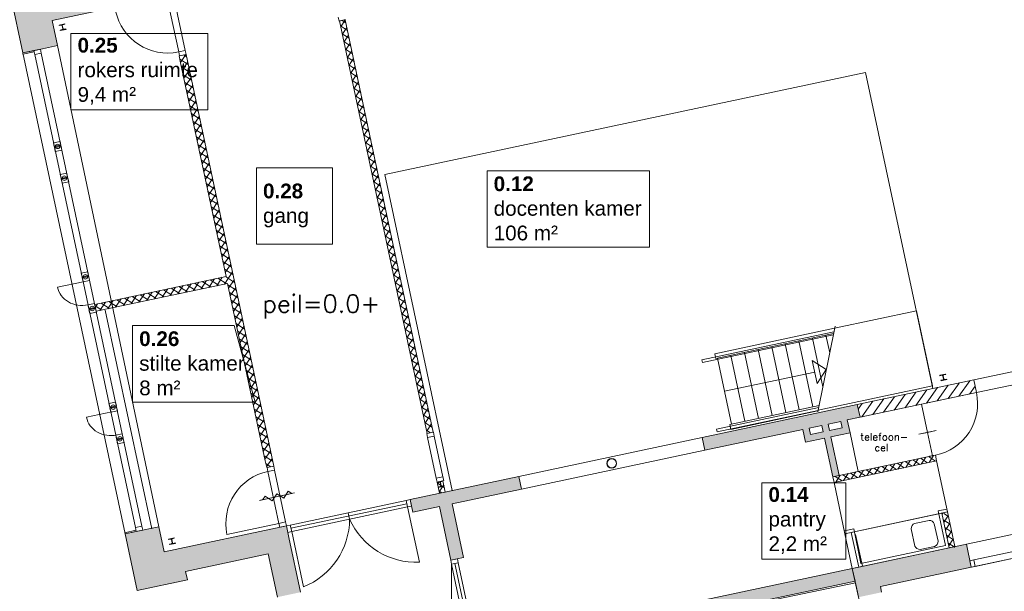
# Model space of a CAD drawing. Header units: millimetres. Extents: x 755778 to 1537169, y 90093 to 392038.
# Tile 37 of 134: x 774161 to 790828, y 324240 to 333925. Entities that reach past the tile are written whole.
import ezdxf

# ---------------------------------------------------------------- set-up
doc = ezdxf.new("R2010")
doc.units = ezdxf.units.MM
doc.layers.add('maatlijnen', color=7, linetype='Continuous')
doc.layers.add('NIV 00', color=7, linetype='Continuous')
doc.layers.add('oppervlaktelijnen', color=6, linetype='Continuous', lineweight=35, plot=False)
doc.layers.add('RUIMTEnr', color=7, linetype='Continuous', lineweight=5)
doc.styles.add('ROMANS', font='romans.shx')
doc.styles.get("Standard").update_dxf_attribs({"font": 'arial.ttf'})
doc.dimstyles.new('even', dxfattribs={"dimtxt": 500, "dimasz": 50, "dimexe": 100, "dimexo": 0, "dimgap": 50, "dimtad": 1, "dimdec": 0, "dimzin": 0, "dimdsep": 46, "dimtxsty": 'Standard', "dimblk": 'DOT', "dimcen": 1, "dimclrd": 7, "dimclre": 7, "dimclrt": 7, "dimadec": 0, "dimazin": 0, "dimtfac": 1, "dimtdec": 0, "dimtofl": 0, "dimtmove": 0, "dimatfit": 2, "dimldrblk": 'DOT', "dimfxl": 100, "dimfxlon": 1, "dimtolj": 1, "dimtzin": 0, "dimlwd": 5, "dimarcsym": 0})

# ---------------------------------------------------------------- blocks, each defined once
blk = doc.blocks.new('_Dot')
at = {"color": 0, "linetype": 'ByBlock', "lineweight": -2}
blk.add_line((-0.5, 0), (-1, 0), dxfattribs=at)
at = {"color": 0, "linetype": 'ByBlock', "const_width": 0.5}
blk.add_lwpolyline([(-0.25, 0, 1), (0.25, 0, 1)], format="xyb", close=True, dxfattribs=at)
blk = doc.blocks.new('*D96')
at = {"layer": 'Defpoints', "color": 0, "lineweight": 5, "transparency": 16777216}
for p in [(774009, 334320), (776148, 324255), (769491, 322840)]:
    blk.add_point(p, dxfattribs=at)
at = {"layer": 'maatlijnen', "color": 7, "lineweight": -2, "transparency": 16777216}
for p, q in [((767449, 332926), (767254, 332884)), ((769589, 322861), (769393, 322819))]:
    blk.add_line(p, q, dxfattribs=at)
at = {"layer": 'maatlijnen', "color": 7, "lineweight": 5, "transparency": 16777216}
blk.add_line((767362, 332856), (769480, 322889), dxfattribs=at)
at = {"layer": 'maatlijnen', "color": 7, "lineweight": 5, "transparency": 16777216, "xscale": 50, "yscale": 50, "zscale": 50}
for p, rotation in [((767351, 332905), 102.0000000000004), ((769491, 322840), 282.0000000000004)]:
    blk.add_blockref('_Dot', p, dxfattribs=dict(at, rotation=rotation))
at = {"layer": 'maatlijnen', "color": 7, "lineweight": 5, "transparency": 16777216, "insert": (768720, 327936), "char_height": 500, "attachment_point": 5, "rotation": 282}
blk.add_mtext('\\A1;10290', dxfattribs=at)
blk = doc.blocks.new('*D97')
at = {"layer": 'Defpoints', "color": 0, "lineweight": 5, "transparency": 16777216}
for p in [(778368, 324875), (783760, 299507), (774837, 297610)]:
    blk.add_point(p, dxfattribs=at)
at = {"layer": 'maatlijnen', "color": 7, "lineweight": -2, "transparency": 16777216}
for p, q in [((769542, 322999), (769347, 322957)), ((774934, 297631), (774739, 297589))]:
    blk.add_line(p, q, dxfattribs=at)
at = {"layer": 'maatlijnen', "color": 7, "lineweight": 5, "transparency": 16777216}
blk.add_line((769455, 322929), (774826, 297659), dxfattribs=at)
at = {"layer": 'maatlijnen', "color": 7, "lineweight": 5, "transparency": 16777216, "xscale": 50, "yscale": 50, "zscale": 50}
for p, rotation in [((769444, 322978), 101.9999999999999), ((774837, 297610), 281.9999999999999)]:
    blk.add_blockref('_Dot', p, dxfattribs=dict(at, rotation=rotation))
at = {"layer": 'maatlijnen', "color": 7, "lineweight": 5, "transparency": 16777216, "insert": (772439, 310358), "char_height": 500, "attachment_point": 5, "rotation": 282}
blk.add_mtext('\\A1;25935', dxfattribs=at)

msp = doc.modelspace()

# ---------------------------------------------------------------- hatches: boundary and pattern name
at = {"layer": 'NIV 00', "lineweight": 5}
msp.add_hatch(color=7, dxfattribs=at).paths.add_polyline_path([(776762.9, 334348.3), (776679.8, 334739.6), (774889.8, 334359.1), (774859.6, 334500.9), (774099.8, 334339.4), (774110.2, 334290.5), (774061.3, 334280.1), (774050.9, 334329), (774008.6, 334320), (774212.4, 333361.4), (774393.3, 333399.9), (774799.3, 333486.2), (774708.8, 333911.7)])
h = msp.add_hatch(color=7, dxfattribs=at)
edge = h.paths.add_edge_path()
edge.add_arc((775743.4, 327360.9), 38, 0, 360)
edge = h.paths.add_edge_path()
edge.add_arc((775857.8, 326822.9), 38, 0, 360)
edge = h.paths.add_edge_path()
edge.add_arc((775388.4, 329031.3), 38, 0, 360)
edge = h.paths.add_edge_path()
edge.add_arc((775274, 329569.3), 38, 0, 360)
edge = h.paths.add_edge_path()
edge.add_arc((774804.6, 331777.7), 38, 0, 360)
edge = h.paths.add_edge_path()
edge.add_arc((774918.9, 331239.7), 38, 0, 360)
h = msp.add_hatch(color=7, dxfattribs=at)
h.dxf.hatch_style = 1
h.paths.add_polyline_path([(782653.6, 325969.9), (782607.9, 326185.1), (781365.6, 325921.1), (781365.6, 325921.1), (781267.8, 325900.3), (780769, 325794.3), (780814.7, 325579.1), (781264.7, 325674.7), (781458, 324765), (781569.5, 324788.7), (781673.2, 324810.8), (781479.8, 325720.5)])
h.paths.add_polyline_path([(787417.2, 326982.5), (787462.9, 326767.3), (787785.7, 326835.9), (787926.2, 326179.7), (788032.8, 326202.4), (787893.3, 326858.8), (788216.1, 326927.4), (788170.4, 327142.6), (788385.6, 327188.3), (788339.8, 327403.5), (785712.3, 326845), (785758, 326629.8)])
h.paths.add_polyline_path([(787524.8, 327005.3), (787740, 327051.1), (787762.9, 326943.5), (787547.7, 326897.8)], flags=16)
h.paths.add_polyline_path([(787847.6, 327074), (788062.8, 327119.7), (788085.6, 327012.1), (787870.5, 326966.4)], flags=16)
h = msp.add_hatch(color=7, dxfattribs=at)
h.dxf.hatch_style = 1
h.paths.add_polyline_path([(793244.5, 325688.8), (792950.3, 325626.3), (793033.5, 325234.9), (793327.7, 325297.4)])
h.paths.add_polyline_path([(791714.7, 325363.6), (791421.2, 325301.3), (791504.5, 324909.8), (791797.9, 324972.2)])
h.paths.add_polyline_path([(790185.6, 325038.6), (788255, 324628.3), (788358.7, 324140), (788750, 324223.2), (788729.5, 324319.8), (790268.8, 324647.1)])
h = msp.add_hatch(color=7, dxfattribs=at)
h.dxf.hatch_style = 1
h.paths.add_polyline_path([(778367.6, 324874.9), (778523.6, 324141.3), (778914.8, 324224.5), (778717.3, 325153.7), (778699.4, 325237.8), (778675.7, 325349.3), (776606.9, 324909.6), (776516.5, 325335.1), (776125.2, 325251.9), (775944.3, 325213.5), (776148, 324254.9), (776999, 324435.8), (776968.9, 324577.6)])
h.paths.add_polyline_path([(779122.7, 323246.3), (778731.5, 323163.2), (779074.7, 321548.6), (779186.2, 321572.3), (779465.9, 321631.7)])
h.paths.add_polyline_path([(779702.2, 320520), (779311, 320436.8), (779419.1, 319928.2), (779810.4, 320011.3)])
h.paths.add_polyline_path([(780042.5, 318919.1), (779651.2, 318836), (779759.4, 318327.3), (779870.9, 318351), (780150.6, 318410.5)])
h = msp.add_hatch(color=7, dxfattribs=at)
h.dxf.hatch_style = 1
h.paths.add_polyline_path([(788300.7, 324413.1), (788255, 324628.3), (781985.1, 323295.5), (782030.8, 323080.4)])

# ---------------------------------------------------------------- linework, layer by layer
at = {"layer": 'NIV 00', "color": 7, "lineweight": 5}
for p, q in [((774708.8, 333911.7), (776762.9, 334348.3)), ((774008.6, 334320), (774212.4, 333361.4)), ((776852.5, 333378.7), (776665.4, 334259.1)), ((776776.9, 334282.8), (776964, 333402.4)), ((774799.3, 333486.2), (774708.8, 333911.7)), ((779567, 333902.2), (779553, 333967.8)), ((779678.5, 333926), (779567, 333902.2)), ((779573.8, 333903.7), (779671.6, 333924.5)), ((781059.7, 326913.2), (779573.8, 333903.7)), ((779671.3, 333924.4), (779594.5, 333806.2)), ((779682.4, 333873.7), (779620.8, 333913.7)), ((779671.6, 333924.5), (780145.8, 331693.6)), ((779710.4, 333741.9), (779591.8, 333818.9)), ((779738.4, 333610.1), (779619.8, 333687.2)), ((779699.5, 333793.1), (779622.5, 333674.5)), ((779727.6, 333661.3), (779650.5, 333542.7)), ((779766.4, 333478.4), (779647.8, 333555.4)), ((779755.6, 333529.6), (779678.5, 333411)), ((774212.4, 333361.4), (774401.2, 333401.6)), ((774212.4, 333361.4), (774393.3, 333399.9)), ((775944.3, 325213.5), (774212.4, 333361.4)), ((774216.5, 333341.9), (774212.4, 333361.4)), ((774405.3, 333382), (774216.5, 333341.9)), ((774393.3, 333399.9), (774799.3, 333486.2)), ((774512.7, 333425.3), (774401.2, 333401.6)), ((774401.2, 333401.6), (774415.1, 333336)), ((774401.2, 333401.6), (774405.3, 333382)), ((774526.6, 333359.7), (774415.1, 333336)), ((774415.1, 333336), (776119.1, 325319.1)), ((774526.6, 333359.7), (774512.7, 333425.3)), ((774526.6, 333359.7), (776230.6, 325342.8)), ((774799.3, 333486.2), (776516.5, 325335.1)), ((776964, 333402.4), (776852.5, 333378.7)), ((776852.5, 333378.7), (776964, 333402.4)), ((776866.4, 333313.2), (776852.5, 333378.7)), ((776860.7, 333312), (776977.9, 333336.9)), ((776977.9, 333336.9), (776866.4, 333313.2)), ((776974.7, 333336.2), (776884.8, 333197.8)), ((776986.7, 333295.8), (776936.8, 333328.2)), ((776964, 333402.4), (776977.9, 333336.9)), ((776977.9, 333336.9), (778460.7, 326360.7)), ((779794.4, 333346.6), (779675.8, 333423.6)), ((779783.6, 333397.8), (779706.5, 333279.2)), ((776860.7, 333312), (776885.5, 333194.6)), ((776885.5, 333194.6), (776860.7, 333312)), ((777014.7, 333164.1), (776872.5, 333256.4)), ((776885.5, 333194.6), (777655, 329574.4)), ((777655, 329574.4), (776885.5, 333194.6)), ((777005.2, 333208.4), (776912.8, 333066)), ((779822.5, 333214.9), (779703.8, 333291.9)), ((779850.5, 333083.1), (779731.9, 333160.1)), ((779811.6, 333266), (779734.5, 333147.4)), ((777042.7, 333032.3), (776900.3, 333124.7)), ((777033.2, 333076.6), (776940.8, 332934.3)), ((779878.5, 332951.3), (779759.9, 333028.4)), ((779839.6, 333134.3), (779762.6, 333015.7)), ((779867.6, 333002.5), (779790.6, 332883.9)), ((777070.7, 332900.5), (776928.3, 332993)), ((777098.7, 332768.8), (776956.3, 332861.2)), ((777061.3, 332944.8), (776968.8, 332802.5)), ((779906.5, 332819.6), (779787.9, 332896.6)), ((779895.6, 332870.8), (779818.6, 332752.2)), ((777126.7, 332637), (776984.4, 332729.4)), ((777089.3, 332813.1), (776996.8, 332670.8)), ((777117.3, 332681.3), (777024.8, 332539)), ((779934.5, 332687.8), (779815.9, 332764.8)), ((779923.6, 332739), (779846.6, 332620.4)), ((777154.7, 332505.3), (777012.4, 332597.7)), ((777145.3, 332549.6), (777052.8, 332407.2)), ((779962.5, 332556.1), (779843.9, 332633.1)), ((779990.5, 332424.3), (779871.9, 332501.3)), ((779951.6, 332607.2), (779874.6, 332488.6)), ((777182.7, 332373.5), (777040.4, 332465.9)), ((777210.7, 332241.7), (777068.4, 332334.2)), ((777173.3, 332417.8), (777080.9, 332275.5)), ((780018.5, 332292.5), (779899.9, 332369.6)), ((779979.6, 332475.5), (779902.6, 332356.9)), ((780007.6, 332343.7), (779930.6, 332225.1)), ((777238.7, 332110), (777096.4, 332202.4)), ((777201.3, 332286), (777108.9, 332143.7)), ((780046.5, 332160.8), (779927.9, 332237.8)), ((780035.6, 332212), (779958.6, 332093.4)), ((777266.7, 331978.2), (777124.4, 332070.6)), ((777229.3, 332154.3), (777136.9, 332012)), ((777257.3, 332022.5), (777164.9, 331880.2)), ((780074.5, 332029), (779955.9, 332106)), ((780063.6, 332080.2), (779986.6, 331961.6)), ((774844.8, 331862.9), (774733.2, 331839.2)), ((774733.2, 331839.2), (774747.2, 331773.7)), ((774858.7, 331797.4), (774844.8, 331862.9)), ((777294.7, 331846.5), (777152.4, 331938.9)), ((777285.3, 331890.8), (777192.9, 331748.4)), ((780102.5, 331897.3), (779983.9, 331974.3)), ((780130.5, 331765.5), (780011.9, 331842.5)), ((780091.6, 331948.4), (780014.6, 331829.8)), ((774858.7, 331797.4), (774747.2, 331773.7)), ((774862, 331781.8), (774750.5, 331758)), ((774750.5, 331758), (774764.4, 331692.5)), ((774875.9, 331716.2), (774764.4, 331692.5)), ((774875.9, 331716.2), (774862, 331781.8)), ((777322.7, 331714.7), (777180.4, 331807.1)), ((777350.7, 331582.9), (777208.4, 331675.4)), ((777313.3, 331759), (777220.9, 331616.7)), ((780158.5, 331633.7), (780039.9, 331710.8)), ((780119.6, 331816.7), (780042.6, 331698.1)), ((780147.6, 331684.9), (780070.6, 331566.3)), ((780145.8, 331693.6), (781157.5, 326934)), ((777378.7, 331451.2), (777236.4, 331543.6)), ((777341.3, 331627.2), (777248.9, 331484.9)), ((777369.3, 331495.5), (777276.9, 331353.1)), ((780186.5, 331502), (780067.9, 331579)), ((780175.7, 331553.2), (780098.6, 331434.6)), ((777406.7, 331319.4), (777264.4, 331411.8)), ((777397.3, 331363.7), (777304.9, 331221.4)), ((780214.5, 331370.2), (780095.9, 331447.2)), ((780203.7, 331421.4), (780126.6, 331302.8)), ((774959.1, 331325), (774847.6, 331301.3)), ((774847.6, 331301.3), (774861.5, 331235.7)), ((774973, 331259.4), (774861.5, 331235.7)), ((774976.4, 331243.8), (774864.9, 331220.1)), ((774864.9, 331220.1), (774878.8, 331154.5)), ((774990.3, 331178.2), (774878.8, 331154.5)), ((774973, 331259.4), (774959.1, 331325)), ((774990.3, 331178.2), (774976.4, 331243.8)), ((777434.8, 331187.7), (777292.4, 331280.1)), ((777425.3, 331232), (777332.9, 331089.6)), ((780242.5, 331238.5), (780123.9, 331315.5)), ((780270.6, 331106.7), (780152, 331183.7)), ((780231.7, 331289.6), (780154.6, 331171)), ((777462.8, 331055.9), (777320.4, 331148.3)), ((777490.8, 330924.1), (777348.4, 331016.6)), ((777453.3, 331100.2), (777360.9, 330957.9)), ((780298.6, 330974.9), (780180, 331052)), ((780259.7, 331157.9), (780182.7, 331039.3)), ((780287.7, 331026.1), (780210.7, 330907.5)), ((777518.8, 330792.4), (777376.4, 330884.8)), ((777481.4, 330968.4), (777388.9, 330826.1)), ((777509.4, 330836.7), (777416.9, 330694.3)), ((780326.6, 330843.2), (780208, 330920.2)), ((780315.7, 330894.4), (780238.7, 330775.8)), ((777546.8, 330660.6), (777404.5, 330753)), ((777537.4, 330704.9), (777444.9, 330562.6)), ((780354.6, 330711.4), (780236, 330788.4)), ((780343.7, 330762.6), (780266.7, 330644)), ((777574.8, 330528.8), (777432.5, 330621.3)), ((777565.4, 330573.2), (777472.9, 330430.8)), ((780382.6, 330579.7), (780264, 330656.7)), ((780410.6, 330447.9), (780292, 330524.9)), ((780371.7, 330630.8), (780294.7, 330512.2)), ((780399.7, 330499.1), (780322.7, 330380.5)), ((777602.8, 330397.1), (777460.5, 330489.5)), ((777630.8, 330265.3), (777488.5, 330357.8)), ((777593.4, 330441.4), (777500.9, 330299.1)), ((780438.6, 330316.1), (780320, 330393.2)), ((780427.7, 330367.3), (780350.7, 330248.7)), ((777658.8, 330133.6), (777516.5, 330226)), ((777621.4, 330309.6), (777529, 330167.3)), ((777649.4, 330177.9), (777557, 330035.5)), ((780466.6, 330184.4), (780348, 330261.4)), ((780455.7, 330235.6), (780378.7, 330117)), ((777686.8, 330001.8), (777544.5, 330094.2)), ((777677.4, 330046.1), (777585, 329903.8)), ((780494.6, 330052.6), (780376, 330129.6)), ((780522.6, 329920.9), (780404, 329997.9)), ((780483.7, 330103.8), (780406.7, 329985.2)), ((777714.8, 329870), (777572.5, 329962.5)), ((777742.8, 329738.3), (777600.5, 329830.7)), ((777705.4, 329914.4), (777613, 329772)), ((780550.6, 329789.1), (780432, 329866.1)), ((780511.7, 329972), (780434.7, 329853.4)), ((780539.7, 329840.3), (780462.7, 329721.7)), ((777770.8, 329606.5), (777628.5, 329699)), ((777733.4, 329782.6), (777641, 329640.3)), ((780578.6, 329657.3), (780460, 329734.4)), ((780567.7, 329708.5), (780490.7, 329589.9)), ((775314.2, 329654.5), (775202.7, 329630.8)), ((775202.7, 329630.8), (775216.6, 329565.3)), ((775328.1, 329589), (775216.6, 329565.3)), ((775331.4, 329573.3), (775219.9, 329549.6)), ((775219.9, 329549.6), (775233.9, 329484.1)), ((775345.4, 329507.8), (775233.9, 329484.1)), ((775328.1, 329589), (775314.2, 329654.5)), ((775345.4, 329507.8), (775331.4, 329573.3)), ((775431.6, 329101.9), (777655, 329574.4)), ((777325.6, 329504.4), (777233.2, 329362.1)), ((777457.4, 329532.4), (777365, 329390.1)), ((777526.5, 329424.5), (777384.2, 329516.9)), ((777589.1, 329560.4), (777496.7, 329418.1)), ((777658.3, 329452.5), (777516, 329544.9)), ((777761.4, 329650.8), (777628.5, 329446.1)), ((777798.8, 329474.8), (777647.7, 329572.9)), ((777789.4, 329519.1), (777697, 329376.7)), ((780606.6, 329525.6), (780488, 329602.6)), ((780595.8, 329576.8), (780518.7, 329458.2)), ((775233.9, 329484.1), (774801.3, 329392.1)), ((777679.9, 329457.1), (775456.6, 328984.5)), ((776535.1, 329336.4), (776442.6, 329194.1)), ((776666.8, 329364.4), (776574.4, 329222.1)), ((776736, 329256.4), (776593.6, 329348.8)), ((776798.6, 329392.4), (776706.2, 329250.1)), ((776867.7, 329284.4), (776725.4, 329376.9)), ((776930.3, 329420.4), (776837.9, 329278.1)), ((776999.5, 329312.4), (776857.2, 329404.9)), ((777062.1, 329448.4), (776969.7, 329306.1)), ((777131.3, 329340.4), (776988.9, 329432.9)), ((777193.9, 329476.4), (777101.4, 329334.1)), ((777263, 329368.4), (777120.7, 329460.9)), ((777394.8, 329396.5), (777252.5, 329488.9)), ((778318.4, 326453.2), (777679.9, 329457.1)), ((777826.8, 329343), (777684.5, 329435.4)), ((777817.4, 329387.3), (777725, 329245)), ((780634.6, 329393.8), (780516, 329470.8)), ((780662.6, 329262), (780544, 329339.1)), ((780623.8, 329445), (780546.7, 329326.4)), ((775744.5, 329168.4), (775652.1, 329026)), ((775876.3, 329196.4), (775783.8, 329054)), ((775945.4, 329088.4), (775803.1, 329180.8)), ((776008, 329224.4), (775915.6, 329082)), ((776077.2, 329116.4), (775934.8, 329208.8)), ((776139.8, 329252.4), (776047.4, 329110)), ((776208.9, 329144.4), (776066.6, 329236.8)), ((776271.5, 329280.4), (776179.1, 329138.1)), ((776340.7, 329172.4), (776198.4, 329264.8)), ((776403.3, 329308.4), (776310.9, 329166.1)), ((776472.5, 329200.4), (776330.1, 329292.8)), ((776604.2, 329228.4), (776461.9, 329320.8)), ((777854.9, 329211.2), (777712.5, 329303.7)), ((777882.9, 329079.5), (777740.5, 329171.9)), ((777845.4, 329255.6), (777753, 329113.2)), ((780690.7, 329130.3), (780572, 329207.3)), ((780651.8, 329313.2), (780574.7, 329194.6)), ((780679.8, 329181.5), (780602.7, 329062.9)), ((775428.5, 329116.5), (775317, 329092.8)), ((775317, 329092.8), (775330.9, 329027.3)), ((775442.5, 329051), (775330.9, 329027.3)), ((775445.8, 329035.3), (775334.3, 329011.6)), ((775334.3, 329011.6), (775348.2, 328946.1)), ((775442.5, 329051), (775428.5, 329116.5)), ((775456.6, 328984.5), (775431.6, 329101.9)), ((775550.1, 329004.4), (775436.7, 329078)), ((775481, 329112.3), (775442.1, 329052.5)), ((775459.7, 328969.8), (775445.8, 329035.3)), ((775612.7, 329140.3), (775520.3, 328998)), ((775681.9, 329032.4), (775539.6, 329124.8)), ((776399.7, 325297.9), (775610.8, 329004.9)), ((775813.7, 329060.4), (775671.3, 329152.8)), ((777910.9, 328947.7), (777768.5, 329040.2)), ((777873.4, 329123.8), (777781, 328981.5)), ((780718.7, 328998.5), (780600.1, 329075.6)), ((780707.8, 329049.7), (780630.8, 328931.1)), ((775459.7, 328969.8), (775348.2, 328946.1)), ((777938.9, 328816), (777796.5, 328908.4)), ((777901.4, 328992), (777809, 328849.7)), ((777929.5, 328860.3), (777837, 328717.9)), ((780746.7, 328866.8), (780628.1, 328943.8)), ((780735.8, 328918), (780658.8, 328799.4)), ((787955.3, 328696.8), (789339.5, 328991)), ((789339.5, 328991), (789609.8, 327719.5)), ((777966.9, 328684.2), (777824.6, 328776.6)), ((777957.5, 328728.5), (777865, 328586.2)), ((780774.7, 328735), (780656.1, 328812)), ((780802.7, 328603.2), (780684.1, 328680.3)), ((780763.8, 328786.2), (780686.8, 328667.6)), ((787955.3, 328696.8), (785925.3, 328265.3)), ((787962, 328730.1), (787670.8, 327282)), ((777994.9, 328552.4), (777852.6, 328644.9)), ((778022.9, 328420.7), (777880.6, 328513.1)), ((777985.5, 328596.8), (777893, 328454.4)), ((780830.7, 328471.5), (780712.1, 328548.5)), ((780791.8, 328654.4), (780714.8, 328535.8)), ((780819.8, 328522.7), (780742.8, 328404.1)), ((785708.2, 328162.9), (787943.5, 328638)), ((787932.8, 328584.6), (785718.5, 328114)), ((785943, 328182.1), (787937.1, 328606)), ((787579.4, 328530), (787755.3, 327702.5)), ((787809.3, 328578.9), (787872.1, 328283.2)), ((790309.5, 327822.2), (793470.2, 328494)), ((778050.9, 328288.9), (777908.6, 328381.4)), ((778013.5, 328465), (777921, 328322.7)), ((778041.5, 328333.2), (777949.1, 328190.9)), ((780858.7, 328339.7), (780740.1, 328416.8)), ((780847.8, 328390.9), (780770.8, 328272.3)), ((786660, 328334.5), (786897, 327219.4)), ((786889.8, 328383.4), (787126.9, 327268.3)), ((787119.7, 328432.3), (787356.8, 327317.2)), ((787349.6, 328481.1), (787586.6, 327366)), ((778078.9, 328157.2), (777936.6, 328249.6)), ((778069.5, 328201.5), (777977.1, 328059.1)), ((780886.7, 328208), (780768.1, 328285)), ((780875.8, 328259.2), (780798.8, 328140.6)), ((785718.5, 328114), (785708.2, 328162.9)), ((785925.3, 328265.3), (785943, 328182.1)), ((786207.4, 327072.9), (785970.4, 328187.9)), ((786437.3, 327121.7), (786200.3, 328236.8)), ((786430.1, 328285.7), (786667.2, 327170.6)), ((790355.2, 327607), (793516, 328278.8)), ((778106.9, 328025.4), (777964.6, 328117.8)), ((778097.5, 328069.7), (778005.1, 327927.4)), ((780914.7, 328076.2), (780796.1, 328153.2)), ((780942.7, 327944.4), (780824.1, 328021.5)), ((780903.8, 328127.4), (780826.8, 328008.8)), ((780931.8, 327995.6), (780854.8, 327877)), ((787660.6, 327760.1), (787577.4, 328151.4)), ((787577.4, 328151.4), (787814.6, 327997.3)), ((787814.6, 327997.3), (787660.6, 327760.1)), ((778134.9, 327893.6), (777992.6, 327986.1)), ((778162.9, 327761.9), (778020.6, 327854.3)), ((778125.5, 327938), (778033.1, 327795.6)), ((780970.7, 327812.7), (780852.1, 327889.7)), ((780959.8, 327863.9), (780882.8, 327745.3)), ((787619, 327955.7), (786088.9, 327630.4)), ((778190.9, 327630.1), (778048.6, 327722.6)), ((778153.5, 327806.2), (778061.1, 327663.9)), ((778181.5, 327674.4), (778089.1, 327532.1)), ((780998.7, 327680.9), (780880.1, 327758)), ((780987.8, 327732.1), (780910.8, 327613.5)), ((789609.8, 327719.5), (787676.1, 327308.4)), ((788339.8, 327403.5), (790310.5, 327822.4)), ((789511.4, 327427.6), (789696.4, 327691.9)), ((789693.5, 327466.3), (789878.5, 327730.6)), ((789875.7, 327505), (790060.7, 327769.3)), ((790057.8, 327543.8), (790242.8, 327808)), ((790240, 327582.5), (790333.2, 327715.6)), ((790310.5, 327822.4), (790356.2, 327607.2)), ((778218.9, 327498.4), (778076.6, 327590.8)), ((778209.5, 327542.7), (778117.1, 327400.3)), ((781026.7, 327549.2), (780908.1, 327626.2)), ((781054.7, 327417.4), (780936.1, 327494.4)), ((781015.9, 327600.4), (780938.8, 327481.8)), ((790356.2, 327607.2), (788385.6, 327188.3)), ((788600.6, 327234), (788785.7, 327498.3)), ((788782.8, 327272.7), (788967.8, 327537)), ((788964.9, 327311.5), (789149.9, 327575.7)), ((789147.1, 327350.2), (789332.1, 327614.4)), ((789329.2, 327388.9), (789514.2, 327653.1)), ((789475, 327419.9), (790355.3, 327607)), ((775783.6, 327446.1), (775672.1, 327422.4)), ((775672.1, 327422.4), (775686, 327356.8)), ((775797.5, 327380.5), (775686, 327356.8)), ((775800.8, 327364.9), (775689.3, 327341.2)), ((775689.3, 327341.2), (775703.3, 327275.7)), ((775797.5, 327380.5), (775783.6, 327446.1)), ((775814.8, 327299.4), (775800.8, 327364.9)), ((778246.9, 327366.6), (778104.6, 327459)), ((778275, 327234.8), (778132.6, 327327.3)), ((778237.5, 327410.9), (778145.1, 327268.6)), ((781082.7, 327285.6), (780964.1, 327362.7)), ((781043.9, 327468.6), (780966.8, 327350)), ((781071.9, 327336.8), (780994.8, 327218.2)), ((785712.3, 326845), (788339.8, 327403.5)), ((785712.3, 326845), (788339.8, 327403.5)), ((787685.8, 327356.4), (785957.7, 326989.1)), ((786180, 327067), (787692.2, 327388.5)), ((788339.8, 327403.5), (788385.6, 327188.3)), ((788339.8, 327403.5), (788385.6, 327188.3)), ((788385.6, 327188.3), (788339.8, 327403.5)), ((788356, 327327.5), (788421.4, 327420.8)), ((788418.5, 327195.3), (788603.5, 327459.5)), ((789377.2, 327399.1), (789475, 327419.9)), ((789475, 327419.9), (789426.1, 327409.5)), ((789426.1, 327409.5), (789528.2, 326933.5)), ((775722.8, 327279.8), (775290.3, 327187.9)), ((775814.8, 327299.4), (775703.3, 327275.7)), ((778303, 327103.1), (778160.6, 327195.5)), ((778265.5, 327279.1), (778173.1, 327136.8)), ((781110.8, 327153.9), (780992.1, 327230.9)), ((781099.9, 327205.1), (781022.8, 327086.5)), ((785968.1, 326940.2), (787675, 327303)), ((787673.9, 327297.7), (786197.7, 326983.9)), ((788385.6, 327188.3), (788170.4, 327142.6)), ((788385.6, 327188.3), (788170.4, 327142.6)), ((778331, 326971.3), (778188.6, 327063.8)), ((778293.5, 327147.4), (778201.1, 327005.1)), ((778321.5, 327015.6), (778229.1, 326873.3)), ((781138.8, 327022.1), (781020.2, 327099.1)), ((781127.9, 327073.3), (781050.9, 326954.7)), ((786197.7, 326983.9), (786180, 327067)), ((787524.8, 327005.3), (787740, 327051.1)), ((787547.7, 326897.8), (787524.8, 327005.3)), ((787740, 327051.1), (787762.9, 326943.5)), ((787847.6, 327074), (788062.8, 327119.7)), ((787870.5, 326966.4), (787847.6, 327074)), ((788085.6, 327012.1), (787870.5, 326966.4)), ((788062.8, 327119.7), (788085.6, 327012.1)), ((788170.4, 327142.6), (788216.1, 326927.4)), ((788170.4, 327142.6), (788216.1, 326927.4)), ((775897.9, 326908.1), (775786.4, 326884.4)), ((775786.4, 326884.4), (775800.4, 326818.9)), ((775911.9, 326842.6), (775800.4, 326818.9)), ((775915.2, 326826.9), (775803.7, 326803.2)), ((775911.9, 326842.6), (775897.9, 326908.1)), ((775929.1, 326761.4), (775915.2, 326826.9)), ((778359, 326839.6), (778216.6, 326932)), ((778349.6, 326883.9), (778257.1, 326741.5)), ((781113.9, 326924.7), (781048.2, 326967.4)), ((781164.3, 326935.4), (781052.8, 326911.7)), ((781052.8, 326911.7), (781066.8, 326846.2)), ((781157.5, 326934), (781059.7, 326913.2)), ((781066.8, 326846.2), (781178.3, 326869.9)), ((781066.8, 326846.2), (781178.3, 326869.9)), ((781213.1, 326157.6), (781066.8, 326846.2)), ((781155.9, 326941.6), (781149.9, 326932.3)), ((781178.3, 326869.9), (781164.3, 326935.4)), ((781178.3, 326869.9), (781324.6, 326181.3)), ((782607.9, 326185.1), (785712.3, 326845)), ((785758, 326629.8), (785712.3, 326845)), ((785758, 326629.8), (785712.3, 326845)), ((787417.2, 326982.5), (785758, 326629.8)), ((787417.2, 326982.5), (785758, 326629.8)), ((785957.7, 326989.1), (785968.1, 326940.2)), ((787462.9, 326767.3), (787417.2, 326982.5)), ((787462.9, 326767.3), (787417.2, 326982.5)), ((787785.7, 326835.9), (787462.9, 326767.3)), ((787785.7, 326835.9), (787462.9, 326767.3)), ((787762.9, 326943.5), (787547.7, 326897.8)), ((787926.2, 326179.7), (787785.7, 326835.9)), ((787926.2, 326179.7), (787785.7, 326835.9)), ((788216.1, 326927.4), (787893.3, 326858.8)), ((787893.3, 326858.8), (788216.1, 326927.4)), ((788216.1, 326927.4), (787893.3, 326858.8)), ((787893.3, 326858.8), (788032.8, 326202.4)), ((788032.8, 326202.4), (787893.3, 326858.8)), ((787893.3, 326858.8), (788032.8, 326202.4)), ((788216.1, 326927.4), (788356.5, 326271.2)), ((789675, 326964.7), (789381.5, 326902.3)), ((789381.5, 326902.3), (789528.2, 326933.5)), ((789528.2, 326933.5), (789675, 326964.7)), ((789528.2, 326933.5), (789612.3, 326538.1)), ((775803.7, 326803.2), (775817.6, 326737.7)), ((775929.1, 326761.4), (775817.6, 326737.7)), ((778387, 326707.8), (778244.6, 326800.2)), ((778415, 326576), (778272.7, 326668.5)), ((778377.6, 326752.1), (778285.1, 326609.8)), ((778443, 326444.3), (778300.7, 326536.7)), ((778405.6, 326620.3), (778313.1, 326478)), ((782653.6, 325969.9), (785758, 326629.8)), ((787926.2, 326179.7), (789661.2, 326548.5)), ((789530.1, 326418.4), (789411.5, 326495.4)), ((789422.5, 326395.5), (789499.5, 326514.1)), ((789661.9, 326446.4), (789543.3, 326523.4)), ((789554.2, 326423.5), (789631.3, 326542.1)), ((789661.2, 326548.5), (789563.4, 326527.7)), ((789612.3, 326538.1), (789661.2, 326548.5)), ((789661.2, 326548.5), (789682, 326450.7)), ((778343.4, 326335.8), (778318.4, 326453.2)), ((778412.5, 326350.5), (778328.7, 326404.9)), ((778433.6, 326488.6), (778341.1, 326346.3)), ((778460.7, 326360.7), (778343.4, 326335.8)), ((778460.7, 326360.7), (778349.2, 326337)), ((778349.2, 326337), (778363.2, 326271.5)), ((778474.7, 326295.2), (778460.7, 326360.7)), ((789682, 326450.7), (787947, 326081.9)), ((787947, 326081.9), (789682, 326450.7)), ((788739.6, 326250.4), (788621, 326327.4)), ((788631.9, 326227.5), (788708.9, 326346.1)), ((788871.3, 326278.4), (788752.7, 326355.4)), ((788763.7, 326255.5), (788840.7, 326374.1)), ((789003.1, 326306.4), (788884.5, 326383.4)), ((788895.4, 326283.5), (788972.5, 326402.1)), ((789134.8, 326334.4), (789016.2, 326411.4)), ((789027.2, 326311.5), (789104.2, 326430.1)), ((789266.6, 326362.4), (789148, 326439.4)), ((789159, 326339.5), (789236, 326458.1)), ((789398.4, 326390.4), (789279.8, 326467.4)), ((789290.7, 326367.5), (789367.8, 326486.1)), ((789682, 326450.7), (789865.2, 325583.9)), ((778474.7, 326295.2), (778363.2, 326271.5)), ((778363.2, 326271.5), (778474.7, 326295.2)), ((778363.2, 326271.5), (778550.3, 325391.2)), ((778661.8, 325414.9), (778474.7, 326295.2)), ((780769, 325794.3), (782607.9, 326185.1)), ((781324.6, 326181.3), (781213.1, 326157.6)), ((781324.6, 326181.3), (781213.1, 326157.6)), ((781338.6, 326115.7), (781324.6, 326181.3)), ((782607.9, 326185.1), (782653.6, 325969.9)), ((788032.8, 326202.4), (787926.2, 326179.7)), ((788032.8, 326202.4), (787926.2, 326179.7)), ((787947, 326081.9), (787926.2, 326179.7)), ((788080.8, 326110.3), (787962.1, 326187.4)), ((787973.1, 326087.5), (788050.1, 326206.1)), ((788356.5, 326271.2), (788032.8, 326202.4)), ((788212.5, 326138.3), (788093.9, 326215.4)), ((788104.9, 326115.5), (788181.9, 326234.1)), ((788344.3, 326166.4), (788225.7, 326243.4)), ((788236.6, 326143.5), (788313.7, 326262.1)), ((788476, 326194.4), (788357.4, 326271.4)), ((788368.4, 326171.5), (788445.4, 326290.1)), ((788607.8, 326222.4), (788489.2, 326299.4)), ((788500.2, 326199.5), (788577.2, 326318.1)), ((781213.1, 326157.6), (781227.1, 326092)), ((781227.1, 326092), (781338.6, 326115.7)), ((781227.1, 326092), (781324.9, 326112.8)), ((781267.8, 325900.3), (781227.1, 326092)), ((781350.1, 325994.1), (781231.5, 326071.1)), ((781260.7, 326099.2), (781234.2, 326058.4)), ((781339.2, 326045.2), (781262.2, 325926.6)), ((781324.9, 326112.8), (781365.6, 325921.1)), ((787949, 326082.3), (787946.6, 326083.9)), ((788130.2, 325215.1), (787947, 326081.9)), ((795067.8, 326076.4), (788255, 324628.3)), ((778219.1, 325780.8), (778815.1, 325907.5)), ((778770.5, 325898), (778263.6, 325790.3)), ((778315.6, 325852.5), (778277.1, 325793.1)), ((778434.2, 325775.4), (778315.6, 325852.5)), ((778511.2, 325894), (778434.2, 325775.4)), ((778629.8, 325817), (778511.2, 325894)), ((778706.8, 325935.6), (778629.8, 325817)), ((778766.1, 325897.1), (778706.8, 325935.6)), ((781306.8, 325908.6), (781259.5, 325939.3)), ((781365.6, 325921.1), (781267.8, 325900.3)), ((782653.6, 325969.9), (781479.8, 325720.5)), ((778277.1, 325793.1), (778219.1, 325780.8)), ((780703.4, 325780.3), (778741.3, 325363.3)), ((780715.3, 325724.6), (778753.1, 325307.5)), ((780727.1, 325668.8), (778765, 325251.8)), ((780769, 325794.3), (780703.4, 325780.3)), ((780703.4, 325780.3), (780727.1, 325668.8)), ((780727.1, 325668.8), (780792.7, 325682.8)), ((780727.1, 325668.8), (780926.3, 324731.8)), ((780769, 325794.3), (780792.7, 325682.8)), ((780814.7, 325579.1), (780769, 325794.3)), ((781264.7, 325674.7), (780814.7, 325579.1)), ((781458, 324765), (781264.7, 325674.7)), ((781479.8, 325720.5), (781673.2, 324810.8)), ((788729.5, 324319.8), (795552, 325770.3)), ((779746, 325460.3), (779722.3, 325571.8)), ((789865.2, 325583.9), (788130.2, 325215.1)), ((788237.8, 325238), (789767.4, 325563.1)), ((789708.1, 325601.7), (789854.8, 325632.8)), ((789832.9, 325014.8), (789708.1, 325601.7)), ((789767.4, 325563.1), (789865.2, 325583.9)), ((789892.2, 324976.3), (789767.4, 325563.1)), ((789767.4, 325563.1), (789892.2, 324976.3)), ((789773.9, 325537.5), (789785.7, 325555.7)), ((789801.9, 325405.7), (789878.9, 325524.3)), ((789882.3, 325508.3), (789803.4, 325559.5)), ((789865.2, 325583.9), (789990, 324997)), ((776230.6, 325342.8), (776119.1, 325319.1)), ((776516.5, 325335.1), (776125.2, 325251.9)), ((776230.6, 325342.8), (776244.6, 325277.3)), ((776606.9, 324909.6), (776516.5, 325335.1)), ((778675.7, 325349.3), (776606.9, 324909.6)), ((778550.3, 325391.2), (777670, 325204)), ((778550.3, 325391.2), (778661.8, 325414.9)), ((778661.8, 325414.9), (778550.3, 325391.2)), ((778550.3, 325391.2), (778564.2, 325325.6)), ((778564.2, 325325.6), (778675.7, 325349.3)), ((778675.7, 325349.3), (778661.8, 325414.9)), ((778741.3, 325363.3), (778675.7, 325349.3)), ((778675.7, 325349.3), (778699.4, 325237.8)), ((778699.4, 325237.8), (778675.7, 325349.3)), ((778741.3, 325363.3), (778765, 325251.8)), ((789554, 325441.1), (789309.4, 325389.1)), ((789705.3, 325089.9), (789642.9, 325383.3)), ((789910.3, 325376.5), (789791.7, 325453.5)), ((789829.9, 325274), (789906.9, 325392.6)), ((776128.9, 325273.2), (775940.1, 325233)), ((775940.1, 325233), (775944.3, 325213.5)), ((775944.3, 325213.5), (776133.1, 325253.6)), ((776125.2, 325251.9), (775944.3, 325213.5)), ((775944.3, 325213.5), (776148, 324254.9)), ((776133.1, 325253.6), (776119.1, 325319.1)), ((776133.1, 325253.6), (776128.9, 325273.2)), ((776244.6, 325277.3), (776133.1, 325253.6)), ((778699.4, 325237.8), (778765, 325251.8)), ((778717.3, 325153.7), (778699.4, 325237.8)), ((778765, 325251.8), (778964.1, 324314.7)), ((788119.8, 325264.1), (788278.2, 325297.7)), ((788130.2, 325215.1), (788237.8, 325238)), ((788255, 324628.3), (788130.2, 325215.1)), ((788237.8, 325238), (788362.6, 324651.1)), ((788362.6, 324651.1), (788237.8, 325238)), ((788278.2, 325297.7), (788401.1, 324710.4)), ((788310.6, 325202.4), (788424.9, 324664.4)), ((789251.7, 325300.2), (789314, 325006.7)), ((789938.3, 325244.7), (789819.7, 325321.8)), ((789966.3, 325113), (789847.7, 325190)), ((789857.9, 325142.2), (789934.9, 325260.8)), ((778914.8, 324224.5), (778717.3, 325153.7)), ((788401.1, 324710.4), (789832.9, 325014.8)), ((789403, 324949), (789647.5, 325000.9)), ((789988, 324985.3), (789875.7, 325058.2)), ((789885.9, 325010.5), (789962.9, 325129.1)), ((789990, 324997), (789892.2, 324976.3)), ((789982.4, 324984.1), (789990.9, 324997.3)), ((790185.6, 325038.6), (790268.8, 324647.4)), ((791415.2, 325007.4), (790310.6, 324772.9)), ((776968.9, 324577.6), (778367.6, 324874.9)), ((778367.6, 324874.9), (778523.6, 324141.3)), ((789892.2, 324976.3), (788362.6, 324651.1)), ((790334.3, 324661.4), (791438.9, 324895.9)), ((781673.2, 324810.8), (781458, 324765)), ((781471.9, 324699.5), (781471.9, 323860.2)), ((781471.9, 324699.5), (781652, 323852.4)), ((781527.7, 324711.4), (781707.7, 323864.3)), ((781583.4, 324723.2), (781763.5, 323876.1)), ((776999, 324435.8), (776968.9, 324577.6)), ((781985.1, 323295.5), (788255, 324628.3)), ((788362.6, 324651.1), (788255, 324628.3)), ((788255, 324628.3), (788358.7, 324140)), ((788255, 324628.3), (788300.7, 324413.1)), ((776148, 324254.9), (776999, 324435.8)), ((788300.7, 324413.1), (782030.8, 323080.4)), ((788750, 324223.2), (788729.5, 324319.8))]:
    msp.add_line(p, q, dxfattribs=at)
at = {"layer": 'NIV 00', "linetype": 'ByBlock', "lineweight": 5}
for p, q in [((774925.3, 333855.4), (774827.4, 333834.7)), ((774827.4, 333834.7), (774829.1, 333826.8)), ((774829.1, 333826.8), (774863.8, 333834.2)), ((774892.2, 333840.2), (774926.9, 333847.6)), ((774926.9, 333847.6), (774925.3, 333855.4)), ((774880.5, 333756), (774845.7, 333748.6)), ((774845.7, 333748.6), (774847.4, 333740.8)), ((774847.4, 333740.8), (774945.2, 333761.5)), ((774878.1, 333825), (774889.7, 333770.2)), ((774894.6, 333771.2), (774882.9, 333826)), ((774943.5, 333769.4), (774908.8, 333762)), ((774945.2, 333761.5), (774943.5, 333769.4)), ((789834.8, 327921.6), (789737, 327900.9)), ((789737, 327900.9), (789738.6, 327893)), ((789738.6, 327893), (789773.3, 327900.4)), ((789756.9, 327806.9), (789854.7, 327827.7)), ((789787.6, 327891.2), (789799.2, 327836.4)), ((789804.1, 327837.4), (789792.5, 327892.2)), ((789801.7, 327906.4), (789836.4, 327913.8)), ((789853.1, 327835.6), (789818.3, 327828.2)), ((789836.4, 327913.8), (789834.8, 327921.6)), ((789854.7, 327827.7), (789853.1, 327835.6)), ((789790, 327822.2), (789755.2, 327814.8)), ((789755.2, 327814.8), (789756.9, 327806.9)), ((781324.9, 326112.8), (781227.1, 326092)), ((781227.1, 326092), (781228.7, 326084.2)), ((781228.7, 326084.2), (781263.5, 326091.6)), ((781280.1, 326013.3), (781245.4, 326005.9)), ((781245.4, 326005.9), (781247, 325998.1)), ((781247, 325998.1), (781344.8, 326018.9)), ((781277.7, 326082.3), (781289.3, 326027.6)), ((781294.2, 326028.6), (781282.6, 326083.4)), ((781291.8, 326097.6), (781326.5, 326105)), ((781343.2, 326026.7), (781308.5, 326019.4)), ((781326.5, 326105), (781324.9, 326112.8)), ((781344.8, 326018.9), (781343.2, 326026.7)), ((776776.5, 325146), (776678.7, 325125.2)), ((776678.7, 325125.2), (776680.3, 325117.4)), ((776680.3, 325117.4), (776715.1, 325124.8)), ((776731.7, 325046.5), (776697, 325039.2)), ((776697, 325039.2), (776698.6, 325031.3)), ((776698.6, 325031.3), (776796.5, 325052.1)), ((776729.3, 325115.5), (776740.9, 325060.8)), ((776745.8, 325061.8), (776734.2, 325116.6)), ((776743.4, 325130.8), (776778.2, 325138.2)), ((776794.8, 325059.9), (776760.1, 325052.6)), ((776778.2, 325138.2), (776776.5, 325146)), ((776796.5, 325052.1), (776794.8, 325059.9))]:
    msp.add_line(p, q, dxfattribs=at)
at = {"layer": 'NIV 00', "color": 7, "lineweight": 5, "ltscale": 0.3}
for p, q in [((780344.7, 331301.4), (788480.8, 333030.8)), ((788480.8, 333030.8), (789619.2, 327675.4)), ((781483, 325946), (780344.7, 331301.4))]:
    msp.add_line(p, q, dxfattribs=at)
at = {"layer": 'NIV 00', "color": 7, "linetype": 'ByBlock', "lineweight": 5}
for p, q in [((781569.5, 324788.7), (781458, 324765)), ((781458, 324765), (781471.9, 324699.5)), ((781471.9, 324699.5), (781583.4, 324723.2)), ((781583.4, 324723.2), (781569.5, 324788.7)), ((790310.6, 324772.9), (790245, 324758.9)), ((790245, 324758.9), (790268.7, 324647.4)), ((790268.7, 324647.4), (790334.3, 324661.4)), ((790334.3, 324661.4), (790310.6, 324772.9))]:
    msp.add_line(p, q, dxfattribs=at)
at = {"layer": 'NIV 00', "color": 7, "lineweight": 5}
for centre in [(774804.6, 331777.7), (774918.9, 331239.7), (775274, 329569.3), (775388.4, 329031.3), (775743.4, 327360.9), (775857.8, 326822.9)]:
    msp.add_circle(centre, 38, dxfattribs=at)
at = {"layer": 'NIV 00', "lineweight": 5}
for radius in [82.5, 78]:
    msp.add_circle((784182.9, 326407.5), radius, dxfattribs=at)
at = {"layer": 'NIV 00', "color": 7, "lineweight": 5}
for centre, radius, start, end in [((776665.4, 334259.1), 900, 192, 282), ((789493.1, 327415.5), 883.2, 280.90693, 12.51994), ((778550.3, 325391.2), 900, 102, 192), ((778501.2, 325470.3), 1244.9, 291.83088, 359.53999), ((780879.2, 325975.7), 1244.9, 204.46001, 272.16912), ((789339.9, 325306.1), 88.4, 110.1301, 183.8699), ((789559.9, 325352.9), 88.4, 20.1301, 93.8699), ((789397, 325037.1), 88.4, 200.1301, 273.8699), ((789617.1, 325083.9), 88.4, 290.1301, 3.8699)]:
    msp.add_arc(centre, radius, start, end, dxfattribs=at)
at = {"layer": 'NIV 00', "linetype": 'ByBlock', "lineweight": 5}
for centre, start, end in [((774866.3, 333822.5), 11.99998, 101.99996), ((774894.7, 333828.5), 101.99996, 191.99994), ((774878, 333767.7), 282, 11.99998), ((774906.3, 333773.7), 191.99994, 282), ((789775.8, 327888.7), 11.99998, 101.99996), ((789787.5, 327833.9), 282, 11.99998), ((789804.2, 327894.7), 101.99996, 191.99994), ((789815.8, 327839.9), 191.99994, 282), ((781266, 326079.8), 11.99998, 101.99996), ((781277.6, 326025.1), 282, 11.99998), ((781294.3, 326085.9), 101.99996, 191.99994), ((781306, 326031.1), 191.99994, 282), ((776717.6, 325113), 11.99998, 101.99996), ((776729.2, 325058.3), 282, 11.99998), ((776745.9, 325119.1), 101.99996, 191.99994), ((776757.6, 325064.3), 191.99994, 282)]:
    msp.add_arc(centre, 12, start, end, dxfattribs=at)
at = {"layer": 'NIV 00', "color": 7, "lineweight": 5, "extrusion": (0, 0, -1)}
for centre in [(775233.9, 329484.1), (775722.8, 327279.8)]:
    msp.add_ellipse(centre, major_axis=(432.5, 91.9), ratio=0.9037357, start_param=1.5707963, end_param=3.1415927, dxfattribs=at)
at = {"layer": 'oppervlaktelijnen', "lineweight": 5}
msp.add_lwpolyline([(782030.8, 323080.4), (788306.9, 324384.2), (789849.5, 317126.5), (783589.4, 315795.9)], close=True, dxfattribs=at)
at = {"layer": 'RUIMTEnr', "lineweight": 5}
for points in [[(775028.5, 333692.4), (777347.6, 333692.4), (777347.6, 332398.3), (775028.5, 332398.3)], [(778167.5, 331416.9), (779456.1, 331416.9), (779456.1, 330122.8), (778167.5, 330122.8)], [(782071.8, 331366.4), (784824.1, 331366.4), (784824.1, 330072.3), (782071.8, 330072.3)], [(776071.6, 328741.1), (777791, 328741.1), (778146.2, 327447.1), (776071.6, 327447.1)], [(786723, 326079.7), (788147.1, 326079.7), (788147.1, 324785.6), (786723, 324785.6)]]:
    msp.add_lwpolyline(points, close=True, dxfattribs=at)

# ---------------------------------------------------------------- texts
at = {"layer": 'NIV 00', "color": 7, "lineweight": 5, "style": 'ROMANS'}
for s, height, p in [('peil=0.0+', 300, (778272, 328963.4)), ('telefoon-', 125, (788391.1, 326794.4)), ('cel', 125, (788629.5, 326612.6))]:
    msp.add_text(s, height=height, dxfattribs=at).set_placement(p)
at = {"layer": 'RUIMTEnr', "lineweight": 5, "char_height": 250, "attachment_point": 4, "rotation": 0.04243}
for s, insert in [('{\\fArial|b1|i0|c0|p34;0.25\\P}rokers ruimte\\P9,4 m²', (775141, 333052.1)), ('{\\fArial|b1|i0|c0|p34;0.12\\P}docenten kamer\\P106 m²', (782184.3, 330726.1)), ('{\\fArial|b1|i0|c0|p34;0.28\\P}gang', (778280, 330776.6)), ('{\\fArial|b1|i0|c0|p34;0.26\\P}stilte kamer\\P8 m²', (776184.1, 328100.9)), ('{\\fArial|b1|i0|c0|p34;0.14\\P}pantry\\P2,2 m²', (786835.5, 325439.5))]:
    msp.add_mtext_dynamic_manual_height_columns(s, width=2951.731, gutter_width=121.2, heights=[0], dxfattribs=dict(at, insert=insert))

# ---------------------------------------------------------------- dimensions: what is measured, and where the dimension line sits
at = {"layer": 'maatlijnen', "lineweight": 5}
for p1, p2, distance, picture, middle in [((774008.6, 334320), (776148, 324254.9), -6805.9, '*D96', (768719.8, 327935.9)), ((778367.6, 324874.9), (783759.8, 299506.9), -9122.5, '*D97', (772439.3, 310357.7))]:
    dim = msp.add_aligned_dim(p1=p1, p2=p2, distance=distance, dimstyle='even', dxfattribs=at)
    dim.commit()
    dim.dimension.update_dxf_attribs({"geometry": picture, "text_midpoint": middle})

doc.saveas('drawing.dxf')
